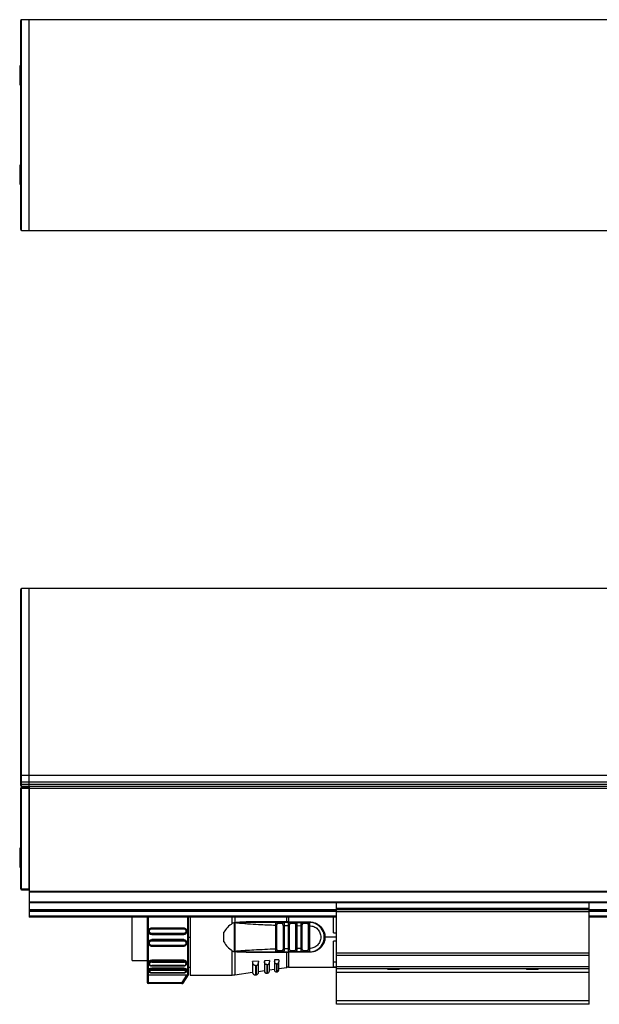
# Model space of a CAD drawing. Header units: millimetres. Extents: x -791 to 2610, y 405 to 804.
# Tile 5 of 16: x -284 to -147, y 570 to 804. Entities that reach past the tile are written whole.
import ezdxf

# ---------------------------------------------------------------- set-up
doc = ezdxf.new("R2010")
doc.units = ezdxf.units.MM

# ---------------------------------------------------------------- blocks, each defined once
blk = doc.blocks.new('Drawing View1')
at = {"color": 7, "linetype": 'Continuous', "lineweight": 25}
for p, q in [((-900, -21.3), (-900, 28.3)), ((-898, 28.5), (-899.8, 28.5)), ((-899.8, -21.5), (-899.8, 28.5)), ((-2, 28.5), (-898, 28.5)), ((-898, -21.5), (-898, 28.5)), ((-898, -21.5), (-898, 28.5)), ((-900, 17.55), (-900.25, 17.55)), ((-900.25, 17.55), (-900.25, 13.29)), ((-900.25, 13.29), (-900.25, 13.05)), ((-900.25, 13.05), (-900, 13.05)), ((-900, -6.05), (-900.25, -6.05)), ((-900.25, -6.05), (-900.25, -9.64)), ((-900.25, -9.64), (-900.25, -10.55)), ((-900.25, -10.55), (-900, -10.55)), ((-899.8, -21.5), (-898, -21.5)), ((-898, -21.5), (-2, -21.5))]:
    blk.add_line(p, q, dxfattribs=at)
for centre, start, end in [((-899.8, 28.3), 90, 180), ((-899.8, -21.3), 180, 270)]:
    blk.add_arc(centre, 0.2, start, end, dxfattribs=at)
blk = doc.blocks.new('Drawing View2')
at = {"color": 7, "linetype": 'Continuous', "lineweight": 25}
for p, q in [((-37.44, 84.26), (-39.24, 84.26)), ((-39.24, 39.84), (-39.24, 84.26)), ((858.56, 84.26), (-37.44, 84.26)), ((-37.44, 39.84), (-37.44, 84.26)), ((-37.44, 39.84), (-37.44, 84.26)), ((-39.44, 39.99), (-39.44, 84.06)), ((-39.44, 38.28), (-39.44, 39.99)), ((-37.44, 39.84), (-39.24, 39.84)), ((-39.24, 38.28), (-39.24, 39.84)), ((-37.44, 38.28), (-37.44, 39.84)), ((858.56, 39.84), (-37.44, 39.84)), ((-37.44, 38.28), (-37.44, 39.84)), ((-39.44, 38.28), (-39.24, 38.28)), ((-39.44, 37.76), (-39.44, 38.28)), ((-39.44, 37.76), (-39.24, 37.76)), ((-39.44, 37.46), (-39.44, 37.76)), ((-37.44, 38.28), (-39.24, 38.28)), ((-39.24, 37.76), (-39.24, 38.28)), ((-39.24, 37.26), (-39.24, 37.76)), ((-37.44, 37.76), (-39.24, 37.76)), ((858.56, 38.28), (-37.44, 38.28)), ((-37.44, 37.76), (-37.44, 38.28)), ((-37.44, 37.76), (-37.44, 37.76)), ((-37.44, 37.26), (-37.44, 37.76)), ((858.56, 37.76), (-37.44, 37.76)), ((-37.44, 37.34), (-37.44, 37.76)), ((-39.44, 12.96), (-39.44, 36.86)), ((-39.44, 36.86), (-39.24, 36.86)), ((-37.44, 37.26), (-39.24, 37.26)), ((-39.24, 36.86), (-39.24, 37.06)), ((-39.24, 37.06), (-37.44, 37.06)), ((-39.24, 12.96), (-39.24, 36.86)), ((-39.24, 36.86), (-37.44, 36.86)), ((-35.44, 37.26), (-37.44, 37.26)), ((-37.44, 37.26), (-37.44, 37.01)), ((-37.44, 37.01), (-37.44, 36.86)), ((-37.44, 12.96), (-37.44, 36.86)), ((858.56, 36.76), (-37.44, 36.76)), ((-37.44, 36.76), (-37.44, 12.34)), ((410.56, 37.26), (-35.44, 37.26)), ((-39.44, 22.64), (-39.69, 22.64)), ((-39.69, 22.64), (-39.69, 22.2)), ((-39.69, 22.2), (-39.69, 18.14)), ((-39.69, 18.14), (-39.44, 18.14)), ((-39.44, 12.96), (-39.24, 12.96)), ((-39.24, 12.76), (-39.24, 12.96)), ((-39.24, 12.96), (-37.44, 12.96)), ((-39.24, 12.76), (-37.44, 12.76)), ((858.56, 12.34), (-37.44, 12.34)), ((-37.44, 12.34), (-37.44, 12.2)), ((858.56, 12.2), (-37.44, 12.2)), ((-37.44, 12.2), (-37.44, 9.82)), ((-37.44, 9.82), (-37.44, 9.68)), ((35.56, 9.82), (-37.44, 9.82)), ((-37.44, 9.68), (-37.44, 7.96)), ((35.56, 9.68), (-37.44, 9.68)), ((35.56, 9.63), (35.56, 9.83)), ((95.56, 9.83), (35.56, 9.83)), ((95.56, 9.63), (35.56, 9.63)), ((35.56, 8.27), (35.56, 9.63)), ((95.56, 9.63), (95.56, 9.83)), ((725.56, 9.82), (95.56, 9.82)), ((725.56, 9.68), (95.56, 9.68)), ((95.56, 8.27), (95.56, 9.63)), ((-37.44, 7.96), (-37.44, 7.76)), ((35.56, 7.96), (-37.44, 7.96)), ((35.56, 7.76), (-37.44, 7.76)), ((-37.44, 7.76), (-37.44, 7.56)), ((-37.44, 7.56), (-37.44, 6.46)), ((35.56, 7.56), (-37.44, 7.56)), ((35.56, 8.13), (35.56, 8.27)), ((95.56, 8.27), (35.56, 8.27)), ((95.56, 8.13), (35.56, 8.13)), ((35.56, 7.95), (35.56, 8.13)), ((95.56, 7.95), (35.56, 7.95)), ((35.56, 7.55), (35.56, 7.95)), ((95.56, 7.55), (35.56, 7.55)), ((35.56, -2.3), (35.56, 7.55)), ((95.56, 8.13), (95.56, 8.27)), ((95.56, 7.95), (95.56, 8.13)), ((725.56, 7.96), (95.56, 7.96)), ((95.56, 7.55), (95.56, 7.95)), ((725.56, 7.76), (95.56, 7.76)), ((725.56, 7.56), (95.56, 7.56)), ((95.56, -2.3), (95.56, 7.55)), ((-37.44, 6.46), (-37.44, 6.26)), ((35.56, 6.46), (-37.44, 6.46)), ((35.56, 6.26), (-37.44, 6.26)), ((-12.97, -4.04), (-12.97, 6.26)), ((-9.44, 6.26), (-9.44, -7.26)), ((0.28, -7.56), (0.28, 6.26)), ((0.38, -7.44), (0.38, 6.26)), ((0.83, 6.26), (0.83, 1.42)), ((10.81, 4.75), (10.81, 6.26)), ((11.33, 5), (10.81, 4.75)), ((11.32, -1.98), (11.33, 5)), ((11.38, 6.26), (11.38, 5)), ((11.38, 5), (11.4, 5)), ((11.61, 4.92), (11.4, 5)), ((13.42, 5.01), (14.1, 5.01)), ((23.74, 5.11), (14.07, 5.13)), ((14.1, 5.01), (14.09, 5.02)), ((21.32, 5.01), (21.41, 4.99)), ((22.9, 5.01), (21.32, 5.01)), ((22.68, 4.71), (21.55, 4.71)), ((22.9, 5.01), (22.82, 4.99)), ((22.9, 5.01), (22.98, 4.98)), ((23.74, 5.11), (23.74, 6.26)), ((24.17, 6.26), (24.17, 5.11)), ((24.17, 5.11), (29.13, 5.11)), ((24.17, 5.01), (24.17, 5.11)), ((24.47, 4.99), (24.36, 5)), ((24.4, 5.01), (24.48, 4.99)), ((25.84, 5.01), (24.4, 5.01)), ((25.64, 4.71), (24.61, 4.71)), ((25.84, 5.01), (25.92, 4.98)), ((25.84, 5.01), (27.45, 5.01)), ((25.89, 5), (25.86, 5)), ((27.45, 5.01), (27.52, 4.99)), ((28.81, 5.01), (27.45, 5.01)), ((28.62, 4.71), (27.64, 4.71)), ((28.91, 4.99), (28.81, 5.01)), ((28.81, 5.01), (29.13, 5.01)), ((34.83, 2.51), (34.83, 6.26)), ((725.56, 6.46), (95.56, 6.46)), ((725.56, 6.26), (95.56, 6.26)), ((-9.09, 2.9), (-9.07, 3.02)), ((-9.09, 2.9), (-9.09, 2.86)), ((-9.07, 3.02), (-9.05, 3.14)), ((-8.39, 3.63), (-8.34, 3.64)), ((-0.74, 3.64), (-8.34, 3.64)), ((-8.34, 3.49), (-0.74, 3.49)), ((-0.74, 2.37), (-8.34, 2.37)), ((-0.74, 3.64), (-0.68, 3.63)), ((-0.03, 3.14), (-0.01, 3.02)), ((0.01, 2.86), (0.01, 2.9)), ((8.83, 0.37), (8.83, 2.65)), ((21.13, -1.33), (21.13, 4.36)), ((21.41, -1.33), (21.41, 4.36)), ((22.85, 4.29), (22.85, -1.27)), ((23.14, 4.29), (23.14, -1.27)), ((24.13, -1.24), (24.13, 4.27)), ((24.41, -1.24), (24.41, 4.27)), ((26.14, 4.23), (25.85, 4.23)), ((25.85, 4.23), (25.85, -1.21)), ((26.14, 4.23), (27.13, 4.22)), ((26.14, 4.23), (26.14, -1.21)), ((27.13, -1.2), (27.13, 4.22)), ((27.41, -1.2), (27.41, 4.22)), ((28.85, 4.21), (28.85, -1.19)), ((29.13, 4.42), (29.14, 4.38)), ((29.14, 4.38), (29.14, 4.21)), ((29.14, 4.21), (29.14, -1.19)), ((34.83, 2.51), (35.56, 2.51)), ((-9.09, 0.17), (-9.09, 0.12)), ((-9.07, 0), (-9.09, 0.12)), ((-9.05, -0.11), (-9.07, 0)), ((-0.74, 2.16), (-8.34, 2.16)), ((-8.34, 2.16), (-8.34, 2.11)), ((-8.34, 2.11), (-0.74, 2.11)), ((-8.34, 0.91), (-8.34, 0.87)), ((-0.74, 0.91), (-8.34, 0.91)), ((-8.34, 0.87), (-0.74, 0.87)), ((-8.34, 0.65), (-0.74, 0.65)), ((-0.74, 2.11), (-0.74, 2.16)), ((-0.74, 0.87), (-0.74, 0.91)), ((0.01, 0.12), (0.01, 0.17)), ((0.83, 1.44), (0.38, 1.44)), ((0.83, 1.42), (0.83, -7.49)), ((35.56, 1.51), (32.83, 1.51)), ((35.56, 0.51), (34.83, 0.51)), ((34.83, -5.57), (34.83, 0.51)), ((-8.34, -0.62), (-8.39, -0.61)), ((-0.74, -0.46), (-8.34, -0.46)), ((-8.34, -0.62), (-0.74, -0.62)), ((-0.68, -0.61), (-0.74, -0.62)), ((10.81, -7.49), (10.81, -1.72)), ((11.61, -1.89), (11.38, -1.98)), ((11.38, -1.98), (11.38, -7.45)), ((11.62, -1.94), (11.85, -1.93)), ((14.07, -2.1), (23.74, -2.09)), ((21.32, -1.99), (21.41, -1.97)), ((21.32, -1.99), (22.9, -1.99)), ((21.55, -1.69), (22.68, -1.69)), ((23.14, -1.27), (22.85, -1.27)), ((22.94, -1.99), (23.77, -1.99)), ((23.74, -5.67), (23.74, -2.09)), ((29.13, -2.09), (24.17, -2.09)), ((24.17, -2.09), (24.17, -5.64)), ((24.36, -1.97), (24.48, -1.97)), ((24.4, -1.99), (24.48, -1.96)), ((24.4, -1.99), (25.84, -1.99)), ((24.61, -1.69), (25.64, -1.69)), ((27.45, -1.99), (25.84, -1.99)), ((25.85, -1.21), (26.14, -1.21)), ((27.13, -1.2), (26.14, -1.21)), ((27.4, -1.97), (27.53, -1.96)), ((27.45, -1.99), (27.52, -1.96)), ((27.45, -1.99), (28.81, -1.99)), ((27.64, -1.69), (28.62, -1.69)), ((29.13, -1.99), (28.81, -1.99)), ((29.14, -1.19), (29.13, -1.4)), ((35.56, -2.82), (35.56, -2.3)), ((95.56, -2.3), (35.56, -2.3)), ((95.56, -2.82), (95.56, -2.3)), ((-12.97, -4.04), (-9.44, -4.04)), ((-9.09, -4.52), (-9.09, -4.71)), ((-0.74, -3.94), (-8.34, -3.94)), ((-8.34, -3.94), (-8.34, -4.14)), ((-8.34, -4.14), (-0.74, -4.14)), ((-8.34, -4.42), (-0.74, -4.42)), ((-0.74, -4.14), (-0.74, -3.94)), ((0.01, -4.72), (0.01, -4.52)), ((17.03, -4.19), (15.63, -4.29)), ((15.63, -4.29), (15.63, -4.31)), ((15.63, -4.31), (15.63, -6.85)), ((17.03, -4.19), (17.03, -4.46)), ((17.03, -6.82), (17.03, -4.46)), ((19.63, -4.01), (18.43, -4.09)), ((18.43, -4.09), (18.43, -4.27)), ((18.43, -4.27), (18.43, -6.56)), ((19.63, -4.01), (19.63, -4.39)), ((19.63, -6.53), (19.63, -4.39)), ((21.83, -3.85), (20.83, -3.92)), ((20.83, -3.92), (20.83, -4.26)), ((20.83, -4.26), (20.83, -6.33)), ((21.83, -3.85), (21.83, -4.34)), ((21.83, -6.3), (21.83, -4.34)), ((35.56, -4.4), (34.83, -4.4)), ((95.56, -2.82), (35.56, -2.82)), ((35.56, -5.55), (35.56, -2.82)), ((95.56, -5.55), (95.56, -2.82)), ((-9.09, -6.25), (-9.09, -6.5)), ((-0.74, -5.26), (-8.34, -5.26)), ((-8.34, -5.32), (-0.74, -5.32)), ((-0.74, -5.83), (-8.34, -5.83)), ((-8.34, -5.83), (-8.34, -6.1)), ((-8.34, -6.1), (-0.74, -6.1)), ((-8.34, -6.36), (-0.74, -6.36)), ((-0.74, -6.95), (-8.34, -6.95)), ((-8.34, -6.98), (-0.74, -6.98)), ((-0.74, -6.1), (-0.74, -5.83)), ((0.01, -6.5), (0.01, -6.25)), ((0.38, -5.64), (0.83, -5.64)), ((11.38, -7.45), (15.63, -6.83)), ((16.32, -5.22), (16.23, -5.21)), ((16.32, -5.22), (16.32, -7.44)), ((16.52, -7.41), (16.52, -5.2)), ((17.03, -6.63), (18.43, -6.43)), ((19, -5.01), (18.93, -5.01)), ((19, -5.01), (19, -7.06)), ((19.2, -7.03), (19.2, -5)), ((19.63, -6.26), (20.83, -6.09)), ((21.29, -4.84), (21.23, -4.83)), ((21.29, -4.84), (21.29, -6.73)), ((21.29, -6.73), (21.49, -6.7)), ((21.49, -6.7), (21.49, -4.82)), ((21.83, -5.94), (23.74, -5.67)), ((24.17, -5.64), (35.56, -5.64)), ((34.83, -5.57), (35.56, -5.57)), ((95.56, -5.55), (35.56, -5.55)), ((35.56, -6.03), (35.56, -5.55)), ((95.56, -6.03), (35.56, -6.03)), ((35.56, -6.9), (35.56, -6.03)), ((95.56, -6.9), (35.56, -6.9)), ((35.56, -13.58), (35.56, -6.9)), ((47.63, -6.03), (47.76, -6.17)), ((49.48, -6.17), (47.76, -6.17)), ((50.36, -6.17), (49.48, -6.17)), ((50.36, -6.17), (50.49, -6.03)), ((80.63, -6.03), (80.76, -6.17)), ((83.36, -6.17), (80.76, -6.17)), ((83.36, -6.17), (83.49, -6.03)), ((95.56, -6.03), (95.56, -5.55)), ((95.56, -6.9), (95.56, -6.03)), ((95.56, -13.58), (95.56, -6.9)), ((-9.44, -7.26), (-9.44, -9.23)), ((-0.05, -7.53), (-9.14, -7.53)), ((-9.14, -7.53), (-9.14, -9.23)), ((-9.14, -9.23), (-1.16, -9.23)), ((-0.05, -7.53), (-1.16, -9.23)), ((-1.16, -9.53), (-1.16, -9.23)), ((-0.9, -9.39), (0.28, -7.56)), ((-0.89, -9.39), (0.38, -7.44)), ((0.83, -7.49), (10.81, -7.49)), ((16.32, -7.44), (16.52, -7.41)), ((19, -7.06), (19.2, -7.03)), ((-1.16, -9.53), (-9.14, -9.53)), ((95.56, -13.58), (35.56, -13.58)), ((35.56, -14.44), (35.56, -13.58)), ((95.56, -14.44), (95.56, -13.58)), ((95.56, -14.44), (35.56, -14.44))]:
    blk.add_line(p, q, dxfattribs=at)
at = {"color": 7, "linetype": 'Continuous', "lineweight": 25, "flags": 128}
for points in [[(-9.14, 6.26), (-9.14, 5.2), (-9.14, 3.4), (-9.14, 1.51), (-9.14, -0.37), (-9.14, -2.18), (-9.14, -3.82), (-9.14, -5.23), (-9.14, -6.35), (-9.14, -7.13), (-9.14, -7.53)], [(28.81, 5.01), (28.78, 5.01), (28.74, 4.99), (28.71, 4.96), (28.68, 4.93), (28.65, 4.88), (28.63, 4.83), (28.62, 4.77), (28.62, 4.71)], [(28.81, -1.99), (28.78, -1.98), (28.74, -1.96), (28.71, -1.94), (28.68, -1.9), (28.65, -1.85), (28.63, -1.8), (28.62, -1.75), (28.62, -1.69)], [(16.32, -5.22), (16.43, -5.21), (16.52, -5.2)], [(19, -5.01), (19.12, -5), (19.2, -5)], [(21.29, -4.84), (21.4, -4.83), (21.49, -4.82)], [(-9.44, -9.23), (-9.43, -9.23), (-9.41, -9.23), (-9.39, -9.23), (-9.35, -9.23), (-9.3, -9.23), (-9.25, -9.23), (-9.2, -9.23), (-9.14, -9.23)], [(-9.14, -9.23), (-9.14, -9.29), (-9.14, -9.35), (-9.14, -9.4), (-9.14, -9.44), (-9.14, -9.48), (-9.14, -9.51), (-9.14, -9.53), (-9.14, -9.53)]]:
    blk.add_lwpolyline(points, dxfattribs=at)
at = {"color": 7, "linetype": 'Continuous', "lineweight": 25}
for centre, radius, start, end in [((-39.24, 84.06), 0.2, 90, 180), ((-39.26, 40.02), 0.182, 188.0597, 276.2533), ((-39.24, 37.46), 0.2, 180, 270), ((-39.24, 36.86), 0.2, 90, 180), ((-39.24, 12.96), 0.2, 180, 270), ((24, 5.12), 0.261, 181.6208, 203.1902), ((25.9, 4.75), 0.266, 103.2147, 188.8578), ((29.13, 1.51), 3.5, 270, 90.0004), ((22.95, -1.72), 0.269, 172.5997, 259.8789), ((23.88, -2.07), 0.142, 142.5782, 185.7895), ((184.77, -2.07), 160.61, 179.9707, 180.0061), ((25.9, -1.73), 0.266, 171.1423, 256.7856), ((16.23, -6.85), 0.6, 180, 278.1899), ((16.43, -6.82), 0.6, 278.1899, 0), ((18.93, -6.56), 0.5, 180, 278.1899), ((19.13, -6.53), 0.5, 278.1899, 0), ((21.23, -6.33), 0.4, 180, 278.1899), ((21.43, -6.3), 0.4, 278.1899, 0), ((24.17, -8.64), 3, 90, 98.1899), ((-9.14, -9.23), 0.3, 180, 270), ((10.81, -3.49), 4, 270, 278.1899), ((-1.16, -9.23), 0.3, 270.0085, 327.0566), ((-0.9, -0.66), 8.73, 269.9608, 270.0593)]:
    blk.add_arc(centre, radius, start, end, dxfattribs=at)
for points, knots in [([(10.81, 4.75), (10.41, 4.47), (9.62, 3.9), (9.09, 3.07), (8.83, 2.65)], [0, 0, 0, 0, 0.5035589, 1, 1, 1, 1]), ([(11.38, 5), (11.37, 5.01), (11.36, 5.01), (11.34, 5.01), (11.33, 5)], [0, 0, 0, 0, 0.500612, 1, 1, 1, 1]), ([(11.4, 5), (11.4, 4.87), (11.4, 3.68), (11.4, 1.35), (11.39, -0.85), (11.38, -1.98)], [0, 0, 0, 0, 0.053586, 0.51491, 1, 1, 1, 1]), ([(11.61, 4.92), (11.61, 4.92), (11.61, 4.93), (11.61, 4.94), (11.61, 4.96), (11.62, 4.97), (11.68, 5.01), (11.84, 5.04), (12.64, 5.15), (13.41, 5.14), (14.07, 5.13)], [0, 0, 0, 0, 0.005863, 0.010853, 0.015526, 0.020816, 0.030349, 0.102024, 0.217101, 1, 1, 1, 1]), ([(11.84, 4.88), (11.84, 4.88), (11.8, 4.88), (11.72, 4.89), (11.65, 4.91), (11.61, 4.92)], [0, 0, 0, 0, 0.03383, 0.554622, 1, 1, 1, 1]), ([(11.84, 4.88), (11.79, 4.89), (11.72, 4.9), (11.66, 4.92), (11.64, 4.93), (11.64, 4.93), (11.63, 4.94), (11.63, 4.94), (11.63, 4.94), (11.63, 4.94), (11.64, 4.94), (11.66, 4.96), (12.03, 4.99), (12.61, 5), (13.19, 5.01), (13.42, 5.01)], [0, 0, 0, 0, 0.081955, 0.100504, 0.104545, 0.107904, 0.109312, 0.110576, 0.111187, 0.111805, 0.113148, 0.116521, 0.148873, 0.655869, 1, 1, 1, 1]), ([(11.84, 4.88), (13.58, 4.75), (16.67, 4.53), (19.76, 4.41), (21.13, 4.36)], [0, 0, 0, 0, 0.559905, 1, 1, 1, 1]), ([(14.09, 5.02), (14.09, 5.02), (14.09, 5.02), (14.09, 5.04), (14.08, 5.08), (14.08, 5.11), (14.07, 5.13)], [0, 0, 0, 0, 0.000098, 0.337965, 0.675801, 1, 1, 1, 1]), ([(21.32, 5.01), (19.97, 5.01), (17.57, 5.01), (15.16, 5.01), (14.1, 5.01)], [0, 0, 0, 0, 0.5600664, 1, 1, 1, 1]), ([(21.13, 4.36), (21.13, 4.4), (21.13, 4.5), (21.14, 4.66), (21.16, 4.8), (21.19, 4.91), (21.24, 4.99), (21.29, 5), (21.32, 5.01)], [0, 0, 0, 0, 0.133442, 0.262516, 0.491682, 0.616787, 0.744465, 1, 1, 1, 1]), ([(21.41, 4.99), (21.37, 5), (21.32, 5.01), (21.27, 5), (21.26, 4.99)], [0, 0, 0, 0, 0.792844, 1, 1, 1, 1]), ([(21.41, 4.99), (21.41, 4.99), (21.44, 4.98), (21.49, 4.93), (21.54, 4.83), (21.55, 4.75), (21.55, 4.71)], [0, 0, 0, 0, 0.01527, 0.343514, 0.671757, 1, 1, 1, 1]), ([(21.41, 4.36), (21.42, 4.41), (21.42, 4.48), (21.43, 4.57), (21.44, 4.62), (21.46, 4.66), (21.49, 4.69), (21.52, 4.71), (21.54, 4.71), (21.55, 4.71)], [0, 0, 0, 0, 0.293505, 0.420714, 0.540415, 0.65535, 0.771043, 0.883597, 1, 1, 1, 1]), ([(22.82, 4.99), (22.82, 4.99), (22.79, 4.98), (22.74, 4.93), (22.69, 4.83), (22.69, 4.75), (22.68, 4.71)], [0, 0, 0, 0, 0.015258, 0.343505, 0.671753, 1, 1, 1, 1]), ([(22.85, 4.29), (22.85, 4.35), (22.85, 4.46), (22.83, 4.58), (22.8, 4.65), (22.77, 4.68), (22.73, 4.71), (22.7, 4.71), (22.68, 4.71)], [0, 0, 0, 0, 0.294352, 0.539974, 0.655031, 0.766741, 0.880127, 1, 1, 1, 1]), ([(22.98, 4.99), (22.97, 4.99), (22.92, 5.01), (22.86, 5), (22.82, 4.99)], [0, 0, 0, 0, 0.199135, 1, 1, 1, 1]), ([(24.4, 5.01), (24.12, 5.01), (23.62, 5.01), (23.12, 5.01), (22.9, 5.01)], [0, 0, 0, 0, 0.560002, 1, 1, 1, 1]), ([(22.98, 4.98), (22.99, 4.98), (23.03, 4.97), (23.07, 4.9), (23.11, 4.79), (23.13, 4.63), (23.14, 4.45), (23.14, 4.34), (23.14, 4.29)], [0, 0, 0, 0, 0.120831, 0.271701, 0.419722, 0.688876, 0.841614, 1, 1, 1, 1]), ([(23.74, 5.11), (23.78, 5.11), (23.85, 5.11), (23.92, 5.11), (23.95, 5.11)], [0, 0, 0, 0, 0.559652, 1, 1, 1, 1]), ([(24.17, 5.11), (24.13, 5.11), (24.05, 5.11), (23.98, 5.11), (23.95, 5.11)], [0, 0, 0, 0, 0.5598143, 1, 1, 1, 1]), ([(24.13, 4.27), (24.13, 4.32), (24.13, 4.42), (24.14, 4.56), (24.16, 4.69), (24.19, 4.81), (24.22, 4.9), (24.28, 4.99), (24.35, 5), (24.4, 5.01)], [0, 0, 0, 0, 0.131429, 0.245057, 0.365717, 0.489637, 0.622642, 0.75269, 1, 1, 1, 1]), ([(24.48, 4.99), (24.44, 5), (24.38, 5.01), (24.33, 5), (24.32, 5)], [0, 0, 0, 0, 0.849136, 1, 1, 1, 1]), ([(24.41, 4.27), (24.42, 4.34), (24.42, 4.43), (24.44, 4.54), (24.46, 4.61), (24.48, 4.66), (24.52, 4.69), (24.56, 4.71), (24.59, 4.71), (24.61, 4.71)], [0, 0, 0, 0, 0.31104, 0.44004, 0.555403, 0.66622, 0.778919, 0.885782, 1, 1, 1, 1]), ([(25.64, 4.71), (25.66, 4.71), (25.7, 4.71), (25.75, 4.68), (25.78, 4.64), (25.82, 4.57), (25.85, 4.43), (25.85, 4.3), (25.85, 4.23)], [0, 0, 0, 0, 0.122412, 0.236302, 0.346812, 0.459545, 0.69705, 1, 1, 1, 1]), ([(25.93, 4.99), (25.92, 5), (25.87, 5.01), (25.81, 5), (25.76, 4.99)], [0, 0, 0, 0, 0.144878, 1, 1, 1, 1]), ([(25.92, 4.98), (25.95, 4.98), (26, 4.97), (26.05, 4.89), (26.09, 4.8), (26.11, 4.68), (26.13, 4.54), (26.14, 4.39), (26.14, 4.29), (26.14, 4.23)], [0, 0, 0, 0, 0.138196, 0.278986, 0.426933, 0.573822, 0.710415, 0.85235, 1, 1, 1, 1]), ([(27.13, 4.22), (27.13, 4.29), (27.13, 4.41), (27.15, 4.58), (27.17, 4.72), (27.22, 4.87), (27.3, 4.99), (27.4, 5), (27.45, 5.01)], [0, 0, 0, 0, 0.144532, 0.283535, 0.416002, 0.542467, 0.778825, 1, 1, 1, 1]), ([(27.53, 4.99), (27.47, 5), (27.42, 5.01), (27.37, 5), (27.36, 5)], [0, 0, 0, 0, 0.864211, 1, 1, 1, 1]), ([(27.41, 4.22), (27.42, 4.29), (27.42, 4.42), (27.45, 4.56), (27.5, 4.65), (27.54, 4.68), (27.59, 4.71), (27.62, 4.71), (27.64, 4.71)], [0, 0, 0, 0, 0.27836, 0.559216, 0.680473, 0.796904, 0.899694, 1, 1, 1, 1]), ([(28.62, 4.71), (28.64, 4.71), (28.69, 4.71), (28.74, 4.68), (28.78, 4.64), (28.82, 4.56), (28.85, 4.41), (28.85, 4.28), (28.85, 4.21)], [0, 0, 0, 0, 0.125212, 0.241394, 0.354086, 0.469338, 0.726349, 1, 1, 1, 1]), ([(28.91, 4.99), (28.9, 5), (28.85, 5.01), (28.79, 5), (28.74, 4.99)], [0, 0, 0, 0, 0.171854, 1, 1, 1, 1]), ([(29.13, 4.42), (29.13, 4.51), (29.12, 4.68), (29.06, 4.86), (29, 4.97), (28.93, 4.98), (28.91, 4.99)], [0, 0, 0, 0, 0.2935584, 0.5886885, 0.8835946, 1, 1, 1, 1]), ([(29.13, 5.11), (29.34, 5.11), (29.79, 5.09), (30.48, 4.89), (31.16, 4.56), (31.76, 4.08), (32.25, 3.51), (32.59, 2.86), (32.8, 2.19), (32.82, 1.73), (32.83, 1.51)], [0, 0, 0, 0, 0.105852, 0.231344, 0.368396, 0.504165, 0.637058, 0.766015, 0.888024, 1, 1, 1, 1]), ([(29.13, 5.01), (29.13, 5.01), (29.13, 4.99), (29.13, 4.86), (29.13, 4.67), (29.13, 4.51), (29.13, 4.42)], [0, 0, 0, 0, 0.25, 0.5, 0.75, 1, 1, 1, 1]), ([(-9.08, 3.03), (-9.08, 3.02), (-9.09, 2.97), (-9.09, 2.91), (-9.09, 2.86)], [0, 0, 0, 0, 0.0989245, 1, 1, 1, 1]), ([(-8.34, 2.16), (-8.42, 2.17), (-8.56, 2.18), (-8.74, 2.27), (-8.87, 2.37), (-8.98, 2.51), (-9.07, 2.68), (-9.08, 2.82), (-9.09, 2.9)], [0, 0, 0, 0, 0.215317, 0.349093, 0.499996, 0.650773, 0.784509, 1, 1, 1, 1]), ([(-8.34, 2.11), (-8.44, 2.12), (-8.63, 2.15), (-8.88, 2.32), (-9.05, 2.57), (-9.08, 2.76), (-9.09, 2.86)], [0, 0, 0, 0, 0.249102, 0.500264, 0.751374, 1, 1, 1, 1]), ([(-8.34, 3.64), (-8.39, 3.64), (-8.49, 3.63), (-8.63, 3.59), (-8.77, 3.52), (-8.89, 3.42), (-8.98, 3.3), (-9.05, 3.16), (-9.07, 3.07), (-9.08, 3.03)], [0, 0, 0, 0, 0.143395, 0.287611, 0.432551, 0.57803, 0.723868, 0.869915, 1, 1, 1, 1]), ([(-8.34, 2.37), (-8.41, 2.38), (-8.55, 2.4), (-8.74, 2.53), (-8.86, 2.71), (-8.9, 2.93), (-8.86, 3.15), (-8.74, 3.33), (-8.55, 3.46), (-8.41, 3.48), (-8.34, 3.49)], [0, 0, 0, 0, 0.124106, 0.248734, 0.374111, 0.499999, 0.625886, 0.751263, 0.875889, 1, 1, 1, 1]), ([(0, 3.02), (-0.01, 3.07), (-0.03, 3.16), (-0.1, 3.3), (-0.19, 3.42), (-0.31, 3.52), (-0.44, 3.59), (-0.59, 3.63), (-0.69, 3.64), (-0.74, 3.64)], [0, 0, 0, 0, 0.13122, 0.277078, 0.422725, 0.568014, 0.712764, 0.856793, 1, 1, 1, 1]), ([(-0.74, 3.49), (-0.67, 3.48), (-0.52, 3.46), (-0.34, 3.33), (-0.22, 3.15), (-0.17, 2.93), (-0.22, 2.71), (-0.34, 2.53), (-0.52, 2.4), (-0.67, 2.38), (-0.74, 2.37)], [0, 0, 0, 0, 0.124111, 0.248737, 0.374114, 0.500001, 0.625889, 0.751266, 0.875894, 1, 1, 1, 1]), ([(0.01, 2.9), (0, 2.82), (-0.01, 2.68), (-0.1, 2.51), (-0.2, 2.37), (-0.34, 2.27), (-0.52, 2.18), (-0.65, 2.17), (-0.74, 2.16)], [0, 0, 0, 0, 0.214783, 0.348571, 0.499371, 0.650552, 0.784526, 1, 1, 1, 1]), ([(0.01, 2.86), (0, 2.76), (-0.02, 2.57), (-0.19, 2.32), (-0.44, 2.15), (-0.64, 2.12), (-0.74, 2.11)], [0, 0, 0, 0, 0.249179, 0.499184, 0.75158, 1, 1, 1, 1]), ([(-0.01, 3.02), (0.01, 2.98), (0.02, 2.94), (0.01, 2.9), (0.01, 2.9)], [0, 0, 0, 0, 0.991335, 1, 1, 1, 1]), ([(0.01, 2.86), (0.01, 2.91), (0.02, 2.97), (0, 3.02), (0, 3.02)], [0, 0, 0, 0, 0.908401, 1, 1, 1, 1]), ([(23.14, 4.29), (23.32, 4.29), (23.65, 4.28), (23.98, 4.27), (24.13, 4.27)], [0, 0, 0, 0, 0.559996, 1, 1, 1, 1]), ([(29.14, 4.21), (29.49, 4.17), (30.2, 4.09), (31.09, 3.46), (31.69, 2.57), (31.9, 1.51), (31.69, 0.45), (31.09, -0.44), (30.2, -1.06), (29.49, -1.15), (29.14, -1.19)], [0, 0, 0, 0, 0.125, 0.249999, 0.374999, 0.499999, 0.624999, 0.749999, 0.875, 1, 1, 1, 1]), ([(-9.09, 0.17), (-9.08, 0.27), (-9.05, 0.46), (-8.88, 0.71), (-8.63, 0.88), (-8.44, 0.9), (-8.34, 0.91)], [0, 0, 0, 0, 0.248812, 0.500086, 0.751215, 1, 1, 1, 1]), ([(-9.09, 0.12), (-9.08, 0.21), (-9.07, 0.34), (-8.98, 0.52), (-8.87, 0.65), (-8.74, 0.76), (-8.56, 0.85), (-8.42, 0.86), (-8.34, 0.87)], [0, 0, 0, 0, 0.215523, 0.349239, 0.499973, 0.650763, 0.784506, 1, 1, 1, 1]), ([(-9.09, 0.17), (-9.09, 0.12), (-9.09, 0.06), (-9.08, 0.01), (-9.08, 0)], [0, 0, 0, 0, 0.9013276, 1, 1, 1, 1]), ([(-9.08, 0), (-9.07, -0.04), (-9.05, -0.14), (-8.98, -0.27), (-8.89, -0.39), (-8.77, -0.49), (-8.63, -0.56), (-8.49, -0.61), (-8.39, -0.61), (-8.34, -0.61)], [0, 0, 0, 0, 0.130124, 0.276165, 0.421998, 0.567471, 0.712411, 0.856614, 1, 1, 1, 1]), ([(-8.34, -0.46), (-8.41, -0.45), (-8.55, -0.43), (-8.74, -0.31), (-8.86, -0.12), (-8.9, 0.09), (-8.86, 0.31), (-8.74, 0.5), (-8.55, 0.63), (-8.41, 0.64), (-8.34, 0.65)], [0, 0, 0, 0, 0.124106, 0.248734, 0.374111, 0.499999, 0.625886, 0.751263, 0.875889, 1, 1, 1, 1]), ([(-0.74, 0.91), (-0.64, 0.9), (-0.45, 0.88), (-0.19, 0.71), (-0.04, 0.46), (0.03, 0.26), (0.01, 0.17), (0.01, 0.17)], [0, 0, 0, 0, 0.248209, 0.49872, 0.749554, 0.999745, 1, 1, 1, 1]), ([(-0.74, 0.87), (-0.65, 0.86), (-0.52, 0.85), (-0.34, 0.76), (-0.2, 0.65), (-0.1, 0.52), (-0.01, 0.34), (0.03, 0.13), (-0.01, -0.03), (-0.03, -0.11)], [0, 0, 0, 0, 0.1786787, 0.2894968, 0.4143981, 0.5393413, 0.6501472, 0.8286418, 1, 1, 1, 1]), ([(-0.74, 0.65), (-0.67, 0.64), (-0.52, 0.63), (-0.34, 0.5), (-0.22, 0.31), (-0.17, 0.09), (-0.22, -0.12), (-0.34, -0.31), (-0.52, -0.43), (-0.67, -0.45), (-0.74, -0.46)], [0, 0, 0, 0, 0.1241105, 0.2487374, 0.374114, 0.5000014, 0.6258894, 0.7512656, 0.8758944, 1, 1, 1, 1]), ([(-0.74, -0.61), (-0.69, -0.61), (-0.59, -0.61), (-0.44, -0.56), (-0.31, -0.49), (-0.19, -0.39), (-0.1, -0.27), (-0.03, -0.14), (-0.01, -0.04), (0, 0)], [0, 0, 0, 0, 0.143552, 0.287922, 0.433029, 0.57867, 0.72467, 0.87088, 1, 1, 1, 1]), ([(0, 0), (0, 0.01), (0.02, 0.06), (0.01, 0.12), (0.01, 0.17)], [0, 0, 0, 0, 0.105042, 1, 1, 1, 1]), ([(8.83, 0.37), (9.09, -0.04), (9.62, -0.88), (10.41, -1.44), (10.81, -1.72)], [0, 0, 0, 0, 0.496441, 1, 1, 1, 1]), ([(32.83, 1.51), (32.83, 1.32), (32.81, 0.88), (32.61, 0.22), (32.28, -0.43), (31.82, -1), (31.24, -1.48), (30.57, -1.82), (29.86, -2.05), (29.37, -2.07), (29.13, -2.09)], [0, 0, 0, 0, 0.101354, 0.226036, 0.351866, 0.481359, 0.615671, 0.747338, 0.880559, 1, 1, 1, 1]), ([(10.81, -1.72), (10.9, -1.78), (11.07, -1.89), (11.25, -1.95), (11.32, -1.98)], [0, 0, 0, 0, 0.580293, 1, 1, 1, 1]), ([(11.32, -1.98), (11.33, -1.98), (11.35, -1.98), (11.37, -1.98), (11.38, -1.98)], [0, 0, 0, 0, 0.499272, 1, 1, 1, 1]), ([(14.07, -2.1), (13.44, -2.1), (12.65, -2.1), (11.84, -2.02), (11.65, -1.96), (11.62, -1.93), (11.61, -1.92), (11.61, -1.91), (11.61, -1.9), (11.61, -1.89)], [0, 0, 0, 0, 0.750987, 0.932339, 0.976611, 0.983581, 0.989387, 0.994604, 1, 1, 1, 1]), ([(11.63, -1.91), (11.63, -1.91), (11.64, -1.91), (11.64, -1.9), (11.66, -1.89), (11.68, -1.89), (11.69, -1.88)], [0, 0, 0, 0, 0.070853, 0.152897, 0.362347, 1, 1, 1, 1]), ([(14.1, -1.99), (13.99, -1.99), (13.68, -1.99), (13.08, -1.98), (12.54, -1.97), (12.19, -1.96), (12.12, -1.96), (12.1, -1.96), (12.09, -1.96), (12.09, -1.96), (12.09, -1.96), (12.09, -1.96), (12.02, -1.96), (11.89, -1.96), (11.75, -1.95), (11.67, -1.95), (11.65, -1.94), (11.65, -1.94), (11.64, -1.94), (11.64, -1.94), (11.64, -1.94), (11.64, -1.94), (11.64, -1.94), (11.65, -1.94), (11.65, -1.93), (11.66, -1.93), (11.66, -1.93), (11.66, -1.93), (11.66, -1.93), (11.66, -1.93), (11.68, -1.93), (11.72, -1.93), (11.78, -1.92), (11.83, -1.92), (11.84, -1.92)], [0, 0, 0, 0, 0.126085, 0.351928, 0.676718, 0.724247, 0.748595, 0.751666, 0.753204, 0.753397, 0.753493, 0.753505, 0.753513, 0.832333, 0.896628, 0.914608, 0.919866, 0.92158, 0.92279, 0.923241, 0.923627, 0.923999, 0.924411, 0.925506, 0.927084, 0.931868, 0.932624, 0.933016, 0.933066, 0.93309, 0.9331, 0.949647, 0.981484, 1, 1, 1, 1]), ([(11.84, -1.85), (11.84, -1.85), (11.84, -1.85), (11.84, -1.85), (11.84, -1.85), (11.84, -1.85), (11.81, -1.86), (11.76, -1.87), (11.72, -1.88), (11.69, -1.88)], [0, 0, 0, 0, 0.000332, 0.002842, 0.009727, 0.035627, 0.135958, 0.53074, 1, 1, 1, 1]), ([(21.13, -1.33), (19.39, -1.4), (16.3, -1.53), (13.2, -1.75), (11.84, -1.85)], [0, 0, 0, 0, 0.5600932, 1, 1, 1, 1]), ([(14.1, -1.99), (14.1, -1.99), (14.09, -1.99), (14.09, -2.02), (14.08, -2.05), (14.08, -2.09), (14.07, -2.1)], [0, 0, 0, 0, 0.244853, 0.499998, 0.755144, 1, 1, 1, 1]), ([(14.1, -1.99), (15.45, -1.99), (17.85, -1.99), (20.26, -1.99), (21.32, -1.99)], [0, 0, 0, 0, 0.559932, 1, 1, 1, 1]), ([(14.1, -1.99), (15.91, -1.99), (18.29, -1.99), (20.66, -1.99), (21.24, -1.99)], [0, 0, 0, 0, 0.7587231, 1, 1, 1, 1]), ([(21.32, -1.99), (21.29, -1.98), (21.24, -1.97), (21.19, -1.88), (21.16, -1.78), (21.14, -1.63), (21.13, -1.47), (21.13, -1.38), (21.13, -1.33)], [0, 0, 0, 0, 0.25738, 0.385697, 0.511171, 0.738879, 0.867225, 1, 1, 1, 1]), ([(21.26, -1.97), (21.27, -1.97), (21.32, -1.98), (21.37, -1.97), (21.41, -1.97)], [0, 0, 0, 0, 0.205604, 1, 1, 1, 1]), ([(21.26, -1.97), (21.27, -1.97), (21.32, -1.98), (21.37, -1.97), (21.41, -1.97)], [0, 0, 0, 0, 0.204942, 1, 1, 1, 1]), ([(21.55, -1.69), (21.53, -1.68), (21.5, -1.67), (21.46, -1.64), (21.45, -1.6), (21.43, -1.54), (21.42, -1.45), (21.42, -1.38), (21.41, -1.33)], [0, 0, 0, 0, 0.218752, 0.329388, 0.443599, 0.567307, 0.703565, 1, 1, 1, 1]), ([(21.41, -1.97), (21.41, -1.96), (21.44, -1.96), (21.49, -1.9), (21.54, -1.81), (21.55, -1.73), (21.55, -1.69)], [0, 0, 0, 0, 0.01566, 0.343773, 0.671887, 1, 1, 1, 1]), ([(22.85, -1.27), (22.85, -1.33), (22.85, -1.44), (22.83, -1.56), (22.8, -1.62), (22.77, -1.66), (22.73, -1.68), (22.7, -1.68), (22.68, -1.69)], [0, 0, 0, 0, 0.293689, 0.545649, 0.659897, 0.775625, 0.886828, 1, 1, 1, 1]), ([(22.82, -1.97), (22.86, -1.97), (22.92, -1.98), (22.97, -1.97), (22.98, -1.97)], [0, 0, 0, 0, 0.804963, 1, 1, 1, 1]), ([(23.14, -1.27), (23.14, -1.32), (23.14, -1.41), (23.13, -1.55), (23.12, -1.67), (23.1, -1.79), (23.07, -1.87), (23.01, -1.96), (22.95, -1.98), (22.9, -1.99)], [0, 0, 0, 0, 0.132394, 0.247635, 0.371715, 0.494784, 0.621057, 0.748595, 1, 1, 1, 1]), ([(22.9, -1.99), (23.18, -1.99), (23.68, -1.99), (24.18, -1.99), (24.4, -1.99)], [0, 0, 0, 0, 0.559997, 1, 1, 1, 1]), ([(24.13, -1.24), (23.94, -1.25), (23.61, -1.25), (23.28, -1.26), (23.14, -1.27)], [0, 0, 0, 0, 0.560004, 1, 1, 1, 1]), ([(23.95, -2.09), (23.91, -2.09), (23.84, -2.09), (23.77, -2.09), (23.74, -2.09)], [0, 0, 0, 0, 0.560117, 1, 1, 1, 1]), ([(23.95, -2.09), (23.99, -2.09), (24.06, -2.09), (24.13, -2.09), (24.17, -2.09)], [0, 0, 0, 0, 0.560114, 1, 1, 1, 1]), ([(24.4, -1.99), (24.35, -1.98), (24.28, -1.97), (24.22, -1.87), (24.18, -1.78), (24.16, -1.66), (24.13, -1.49), (24.13, -1.34), (24.13, -1.24)], [0, 0, 0, 0, 0.249447, 0.380441, 0.514236, 0.638992, 0.760922, 1, 1, 1, 1]), ([(24.32, -1.97), (24.33, -1.97), (24.38, -1.98), (24.44, -1.97), (24.48, -1.96)], [0, 0, 0, 0, 0.148032, 1, 1, 1, 1]), ([(24.61, -1.69), (24.6, -1.69), (24.59, -1.69), (24.56, -1.69), (24.51, -1.66), (24.46, -1.59), (24.43, -1.52), (24.42, -1.41), (24.42, -1.31), (24.41, -1.24)], [0, 0, 0, 0, 0.0381399, 0.0822387, 0.1943353, 0.4571531, 0.5748641, 0.6746367, 1, 1, 1, 1]), ([(24.48, -1.96), (24.48, -1.96), (24.51, -1.96), (24.55, -1.9), (24.6, -1.81), (24.61, -1.73), (24.61, -1.69)], [0, 0, 0, 0, 0.0128156, 0.3418771, 0.6709385, 1, 1, 1, 1]), ([(25.85, -1.21), (25.85, -1.28), (25.85, -1.38), (25.83, -1.49), (25.81, -1.56), (25.78, -1.62), (25.75, -1.66), (25.7, -1.68), (25.66, -1.68), (25.64, -1.69)], [0, 0, 0, 0, 0.29523, 0.424831, 0.548059, 0.659141, 0.768027, 0.880017, 1, 1, 1, 1]), ([(25.76, -1.97), (25.81, -1.97), (25.87, -1.98), (25.92, -1.97), (25.92, -1.97)], [0, 0, 0, 0, 0.871976, 1, 1, 1, 1]), ([(26.14, -1.21), (26.14, -1.27), (26.14, -1.38), (26.13, -1.55), (26.1, -1.69), (26.06, -1.84), (25.98, -1.96), (25.89, -1.98), (25.84, -1.99)], [0, 0, 0, 0, 0.141121, 0.276623, 0.406973, 0.532696, 0.771568, 1, 1, 1, 1]), ([(27.45, -1.99), (27.4, -1.98), (27.29, -1.96), (27.21, -1.84), (27.17, -1.69), (27.14, -1.55), (27.13, -1.38), (27.13, -1.26), (27.13, -1.2)], [0, 0, 0, 0, 0.224735, 0.461805, 0.587654, 0.718925, 0.856203, 1, 1, 1, 1]), ([(27.36, -1.97), (27.36, -1.97), (27.42, -1.98), (27.47, -1.97), (27.53, -1.96)], [0, 0, 0, 0, 0.144854, 1, 1, 1, 1]), ([(27.64, -1.69), (27.62, -1.69), (27.59, -1.68), (27.54, -1.66), (27.5, -1.62), (27.47, -1.56), (27.44, -1.49), (27.42, -1.37), (27.42, -1.27), (27.41, -1.2)], [0, 0, 0, 0, 0.100063, 0.203784, 0.319244, 0.435994, 0.573949, 0.710616, 1, 1, 1, 1]), ([(28.85, -1.19), (28.85, -1.25), (28.85, -1.39), (28.82, -1.53), (28.78, -1.61), (28.74, -1.66), (28.69, -1.68), (28.64, -1.69), (28.62, -1.69)], [0, 0, 0, 0, 0.273648, 0.530657, 0.645969, 0.758682, 0.874843, 1, 1, 1, 1]), ([(28.74, -1.97), (28.79, -1.97), (28.85, -1.98), (28.9, -1.97), (28.91, -1.97)], [0, 0, 0, 0, 0.835628, 1, 1, 1, 1]), ([(29.13, -1.4), (29.13, -1.48), (29.11, -1.65), (29.06, -1.84), (28.97, -1.97), (28.87, -1.98), (28.81, -1.99)], [0, 0, 0, 0, 0.252447, 0.492128, 0.733882, 1, 1, 1, 1]), ([(29.14, -1.19), (29.1, -1.19), (29.03, -1.19), (28.94, -1.19), (28.88, -1.19), (28.86, -1.19), (28.85, -1.19)], [0, 0, 0, 0, 0.283442, 0.573712, 0.79452, 1, 1, 1, 1]), ([(29.13, -1.4), (29.13, -1.48), (29.13, -1.64), (29.13, -1.83), (29.13, -1.96), (29.13, -1.98), (29.13, -1.99)], [0, 0, 0, 0, 0.25, 0.5, 0.75, 1, 1, 1, 1]), ([(-9.09, -4.52), (-9.09, -4.52), (-9.11, -4.44), (-9.04, -4.29), (-8.88, -4.1), (-8.63, -3.96), (-8.44, -3.94), (-8.34, -3.93)], [0, 0, 0, 0, 0.000173, 0.250201, 0.500485, 0.749353, 1, 1, 1, 1]), ([(-9.09, -4.71), (-9.08, -4.65), (-9.07, -4.55), (-8.98, -4.41), (-8.87, -4.31), (-8.74, -4.23), (-8.56, -4.16), (-8.42, -4.15), (-8.34, -4.14)], [0, 0, 0, 0, 0.21433, 0.348286, 0.499453, 0.648965, 0.782372, 1, 1, 1, 1]), ([(-8.34, -4.42), (-8.41, -4.42), (-8.55, -4.43), (-8.73, -4.53), (-8.86, -4.68), (-8.9, -4.84), (-8.86, -5.01), (-8.74, -5.14), (-8.56, -5.24), (-8.41, -5.25), (-8.34, -5.26)], [0, 0, 0, 0, 0.120411, 0.243943, 0.369922, 0.495539, 0.623004, 0.749648, 0.875959, 1, 1, 1, 1]), ([(-0.74, -3.94), (-0.64, -3.94), (-0.45, -3.96), (-0.2, -4.1), (-0.03, -4.29), (0.03, -4.44), (0.01, -4.52), (0.01, -4.52)], [0, 0, 0, 0, 0.246617, 0.493096, 0.743351, 0.993712, 1, 1, 1, 1]), ([(-0.74, -4.14), (-0.65, -4.15), (-0.51, -4.16), (-0.34, -4.23), (-0.2, -4.31), (-0.1, -4.41), (-0.01, -4.55), (0, -4.65), (0.01, -4.71)], [0, 0, 0, 0, 0.218901, 0.351957, 0.50046, 0.651294, 0.785093, 1, 1, 1, 1]), ([(-0.74, -5.26), (-0.67, -5.25), (-0.53, -5.24), (-0.34, -5.15), (-0.22, -5.02), (-0.17, -4.85), (-0.21, -4.69), (-0.34, -4.54), (-0.52, -4.44), (-0.67, -4.42), (-0.74, -4.42)], [0, 0, 0, 0, 0.120506, 0.244024, 0.369966, 0.495563, 0.623129, 0.749761, 0.875999, 1, 1, 1, 1]), ([(16.23, -5.21), (16.2, -5.21), (16.13, -5.19), (15.99, -5.13), (15.82, -4.97), (15.67, -4.68), (15.64, -4.44), (15.63, -4.31)], [0, 0, 0, 0, 0.089488, 0.184702, 0.396629, 0.674166, 1, 1, 1, 1]), ([(16.52, -5.2), (16.55, -5.2), (16.61, -5.19), (16.73, -5.14), (16.88, -5.01), (17.01, -4.77), (17.02, -4.57), (17.03, -4.46)], [0, 0, 0, 0, 0.09377, 0.189049, 0.400199, 0.66412, 1, 1, 1, 1]), ([(18.93, -5.01), (18.91, -5.01), (18.85, -4.99), (18.73, -4.94), (18.59, -4.81), (18.46, -4.57), (18.44, -4.38), (18.43, -4.27)], [0, 0, 0, 0, 0.090901, 0.187716, 0.403222, 0.680517, 1, 1, 1, 1]), ([(19.2, -5), (19.23, -4.99), (19.28, -4.99), (19.38, -4.94), (19.51, -4.84), (19.61, -4.64), (19.63, -4.48), (19.63, -4.39)], [0, 0, 0, 0, 0.095358, 0.192264, 0.405805, 0.669689, 1, 1, 1, 1]), ([(21.23, -4.83), (21.21, -4.83), (21.16, -4.82), (21.07, -4.78), (20.96, -4.67), (20.85, -4.49), (20.84, -4.34), (20.83, -4.26)], [0, 0, 0, 0, 0.09212, 0.1903806, 0.4092735, 0.68628, 1, 1, 1, 1]), ([(21.49, -4.82), (21.51, -4.82), (21.55, -4.81), (21.64, -4.78), (21.73, -4.69), (21.82, -4.54), (21.83, -4.41), (21.83, -4.34)], [0, 0, 0, 0, 0.096571, 0.197429, 0.41274, 0.676188, 1, 1, 1, 1]), ([(-9.09, -6.25), (-9.09, -6.25), (-9.11, -6.2), (-9.04, -6.09), (-8.88, -5.95), (-8.63, -5.85), (-8.44, -5.83), (-8.34, -5.83)], [0, 0, 0, 0, 0.000131, 0.249937, 0.500148, 0.750171, 1, 1, 1, 1]), ([(-9.09, -4.71), (-9.09, -4.75), (-9.08, -4.83), (-9.03, -4.95), (-8.96, -5.05), (-8.87, -5.15), (-8.75, -5.22), (-8.62, -5.27), (-8.48, -5.31), (-8.38, -5.31), (-8.34, -5.32)], [0, 0, 0, 0, 0.127547, 0.255057, 0.38222, 0.50868, 0.63406, 0.757971, 0.880031, 1, 1, 1, 1]), ([(-9.09, -6.5), (-9.08, -6.46), (-9.07, -6.38), (-8.98, -6.29), (-8.87, -6.22), (-8.74, -6.16), (-8.56, -6.11), (-8.42, -6.1), (-8.34, -6.1)], [0, 0, 0, 0, 0.215208, 0.348901, 0.499715, 0.650829, 0.784725, 1, 1, 1, 1]), ([(-9.09, -6.5), (-9.09, -6.53), (-9.08, -6.59), (-9.03, -6.68), (-8.96, -6.77), (-8.86, -6.84), (-8.74, -6.9), (-8.61, -6.94), (-8.47, -6.97), (-8.38, -6.97), (-8.34, -6.97)], [0, 0, 0, 0, 0.128896, 0.257702, 0.385944, 0.513088, 0.638581, 0.761863, 0.88245, 1, 1, 1, 1]), ([(-8.34, -6.95), (-8.41, -6.95), (-8.55, -6.94), (-8.74, -6.88), (-8.86, -6.79), (-8.9, -6.67), (-8.86, -6.56), (-8.74, -6.45), (-8.55, -6.38), (-8.41, -6.37), (-8.34, -6.36)], [0, 0, 0, 0, 0.1241105, 0.2487374, 0.374114, 0.5000014, 0.6258894, 0.7512656, 0.8758944, 1, 1, 1, 1]), ([(-8.34, -5.26), (-8.34, -5.27), (-8.34, -5.3), (-8.34, -5.32), (-8.34, -5.31), (-8.34, -5.31)], [0, 0, 0, 0, 0.482334, 0.964667, 1, 1, 1, 1]), ([(-8.34, -6.95), (-8.34, -6.96), (-8.34, -6.98), (-8.34, -6.97), (-8.34, -6.97)], [0, 0, 0, 0, 0.770215, 1, 1, 1, 1]), ([(-0.74, -5.32), (-0.69, -5.32), (-0.6, -5.31), (-0.46, -5.28), (-0.33, -5.22), (-0.21, -5.15), (-0.11, -5.06), (-0.04, -4.95), (0, -4.83), (0.01, -4.75), (0.01, -4.71)], [0, 0, 0, 0, 0.119967, 0.242026, 0.365936, 0.491316, 0.617777, 0.744941, 0.872452, 1, 1, 1, 1]), ([(-0.74, -5.31), (-0.74, -5.31), (-0.74, -5.32), (-0.74, -5.3), (-0.74, -5.27), (-0.74, -5.26)], [0, 0, 0, 0, 0.043345, 0.521673, 1, 1, 1, 1]), ([(-0.74, -5.83), (-0.64, -5.83), (-0.45, -5.85), (-0.19, -5.95), (-0.04, -6.09), (0.03, -6.2), (0.01, -6.25), (0.01, -6.25)], [0, 0, 0, 0, 0.248209, 0.49872, 0.749553, 0.999745, 1, 1, 1, 1]), ([(-0.74, -6.1), (-0.65, -6.1), (-0.52, -6.11), (-0.34, -6.16), (-0.2, -6.21), (-0.1, -6.29), (-0.01, -6.38), (0, -6.46), (0.01, -6.5)], [0, 0, 0, 0, 0.2159, 0.349804, 0.500724, 0.651695, 0.785583, 1, 1, 1, 1]), ([(-0.74, -6.36), (-0.67, -6.37), (-0.52, -6.38), (-0.34, -6.45), (-0.22, -6.56), (-0.17, -6.67), (-0.22, -6.79), (-0.34, -6.88), (-0.52, -6.94), (-0.67, -6.95), (-0.74, -6.95)], [0, 0, 0, 0, 0.1241105, 0.2487374, 0.374114, 0.5000014, 0.6258894, 0.7512656, 0.8758944, 1, 1, 1, 1]), ([(-0.74, -6.97), (-0.69, -6.97), (-0.6, -6.97), (-0.46, -6.94), (-0.33, -6.9), (-0.22, -6.84), (-0.12, -6.77), (-0.04, -6.68), (0, -6.59), (0.01, -6.53), (0.01, -6.5)], [0, 0, 0, 0, 0.117549, 0.238129, 0.361417, 0.486909, 0.614053, 0.742295, 0.871102, 1, 1, 1, 1]), ([(-0.74, -6.97), (-0.74, -6.97), (-0.74, -6.98), (-0.74, -6.96), (-0.74, -6.95)], [0, 0, 0, 0, 0.229785, 1, 1, 1, 1]), ([(-9.14, -7.53), (-9.17, -7.5), (-9.24, -7.43), (-9.32, -7.35), (-9.39, -7.29), (-9.43, -7.26), (-9.44, -7.26), (-9.44, -7.26)], [0, 0, 0, 0, 0.267546, 0.492406, 0.671733, 0.84459, 1, 1, 1, 1]), ([(0.28, -7.56), (0.28, -7.56), (0.28, -7.55), (0.26, -7.55), (0.24, -7.55), (0.18, -7.54), (0.09, -7.53), (0, -7.53), (-0.05, -7.53)], [0, 0, 0, 0, 0.107501, 0.216773, 0.329066, 0.445532, 0.688974, 1, 1, 1, 1]), ([(-1.16, -9.53), (-1.15, -9.53), (-1.15, -9.53), (-1.14, -9.53), (-1.14, -9.53)], [0, 0, 0, 0, 0.947592, 1, 1, 1, 1]), ([(-1.14, -9.53), (-1.14, -9.53), (-1.14, -9.53), (-1.14, -9.53), (-1.14, -9.53), (-1.14, -9.53), (-1.14, -9.53), (-1.13, -9.53), (-1.13, -9.53), (-1.12, -9.53), (-1.1, -9.53), (-1.09, -9.53), (-1.09, -9.53)], [0, 0, 0, 0, 0.18453, 0.535394, 0.710843, 0.798695, 0.833522, 0.848976, 0.86355, 0.897996, 0.966794, 1, 1, 1, 1]), ([(-1.09, -9.53), (-1.08, -9.52), (-1.03, -9.52), (-0.97, -9.48), (-0.91, -9.43), (-0.9, -9.4), (-0.89, -9.39)], [0, 0, 0, 0, 0.101499, 0.557019, 0.913457, 1, 1, 1, 1])]:
    blk.add_open_spline(points, degree=3, knots=knots, dxfattribs=at)
for points in [[(24.48, 4.99), (24.5, 4.97), (24.55, 4.93), (24.6, 4.83), (24.61, 4.75), (24.61, 4.71)], [(27.52, 4.99), (27.54, 4.97), (27.59, 4.93), (27.63, 4.83), (27.64, 4.75), (27.64, 4.71)], [(29.13, 5.01), (29.13, 5.01), (29.13, 5.02), (29.13, 5.04), (29.13, 5.07), (29.13, 5.1), (29.13, 5.11)], [(-8.34, 3.64), (-8.34, 3.64), (-8.34, 3.65), (-8.34, 3.61), (-8.34, 3.56), (-8.34, 3.51), (-8.34, 3.49)], [(-8.34, 2.37), (-8.34, 2.35), (-8.34, 2.3), (-8.34, 2.23), (-8.34, 2.18), (-8.34, 2.17), (-8.34, 2.16)], [(-0.74, 3.49), (-0.74, 3.51), (-0.74, 3.56), (-0.74, 3.61), (-0.74, 3.65), (-0.74, 3.64), (-0.74, 3.64)], [(-0.74, 2.16), (-0.74, 2.17), (-0.74, 2.18), (-0.74, 2.23), (-0.74, 2.3), (-0.74, 2.35), (-0.74, 2.37)], [(21.13, 4.36), (21.16, 4.36), (21.22, 4.36), (21.31, 4.36), (21.38, 4.36), (21.4, 4.36), (21.41, 4.36)], [(23.14, 4.29), (23.11, 4.29), (23.04, 4.29), (22.96, 4.29), (22.89, 4.29), (22.86, 4.29), (22.85, 4.29)], [(24.13, 4.27), (24.16, 4.27), (24.22, 4.27), (24.31, 4.27), (24.38, 4.27), (24.4, 4.27), (24.41, 4.27)], [(27.13, 4.22), (27.16, 4.22), (27.22, 4.22), (27.31, 4.22), (27.38, 4.22), (27.4, 4.22), (27.41, 4.22)], [(29.14, 4.21), (29.11, 4.21), (29.04, 4.21), (28.96, 4.21), (28.89, 4.21), (28.86, 4.21), (28.85, 4.21)], [(-8.34, 0.87), (-8.34, 0.86), (-8.34, 0.85), (-8.34, 0.8), (-8.34, 0.73), (-8.34, 0.68), (-8.34, 0.65)], [(-0.74, 0.65), (-0.74, 0.68), (-0.74, 0.73), (-0.74, 0.8), (-0.74, 0.85), (-0.74, 0.86), (-0.74, 0.87)], [(-8.34, -0.46), (-8.34, -0.48), (-8.34, -0.53), (-8.34, -0.59), (-8.34, -0.62), (-8.34, -0.62), (-8.34, -0.62)], [(-0.74, -0.62), (-0.74, -0.62), (-0.74, -0.62), (-0.74, -0.59), (-0.74, -0.53), (-0.74, -0.48), (-0.74, -0.46)], [(21.13, -1.33), (21.16, -1.33), (21.22, -1.33), (21.31, -1.33), (21.38, -1.33), (21.4, -1.33), (21.41, -1.33)], [(24.13, -1.24), (24.16, -1.24), (24.22, -1.24), (24.31, -1.24), (24.38, -1.24), (24.4, -1.24), (24.41, -1.24)], [(27.13, -1.2), (27.16, -1.2), (27.22, -1.2), (27.31, -1.2), (27.38, -1.2), (27.4, -1.2), (27.41, -1.2)], [(27.52, -1.96), (27.54, -1.94), (27.59, -1.91), (27.63, -1.8), (27.64, -1.73), (27.64, -1.69)], [(29.13, -2.09), (29.13, -2.07), (29.13, -2.04), (29.13, -2.01), (29.13, -1.99), (29.13, -1.99), (29.13, -1.99)], [(-8.34, -4.14), (-8.34, -4.16), (-8.34, -4.2), (-8.34, -4.27), (-8.34, -4.35), (-8.34, -4.39), (-8.34, -4.42)], [(-0.74, -4.42), (-0.74, -4.4), (-0.74, -4.35), (-0.74, -4.28), (-0.74, -4.2), (-0.74, -4.16), (-0.74, -4.14)], [(-8.34, -6.1), (-8.34, -6.12), (-8.34, -6.16), (-8.34, -6.24), (-8.34, -6.31), (-8.34, -6.35), (-8.34, -6.36)], [(-0.74, -6.36), (-0.74, -6.35), (-0.74, -6.31), (-0.74, -6.24), (-0.74, -6.16), (-0.74, -6.12), (-0.74, -6.1)], [(-1.16, -9.23), (-1.12, -9.25), (-1.06, -9.29), (-0.98, -9.35), (-0.92, -9.39), (-0.91, -9.39), (-0.9, -9.39)]]:
    blk.add_open_spline(points, degree=3, dxfattribs=at)

msp = doc.modelspace()

# ---------------------------------------------------------------- block references
at = {"color": 7, "linetype": 'Continuous', "lineweight": 25}
for name, p in [('Drawing View1', (615.96, 775.05)), ('Drawing View2', (-244.6, 584.28))]:
    msp.add_blockref(name, p, dxfattribs=at)

doc.saveas('drawing.dxf')
